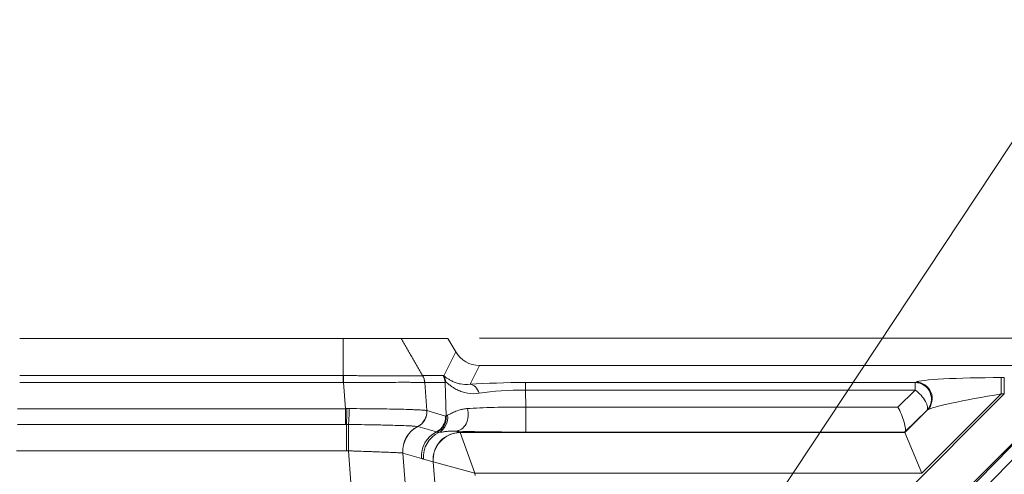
# Model space of a CAD drawing. Header units: millimetres. Extents: x 0 to 837, y 0 to 589.
# Tile 164 of 167: x 710 to 728, y 371 to 380. Entities that reach past the tile are written whole.
import ezdxf

# ---------------------------------------------------------------- set-up
doc = ezdxf.new("R2010")
doc.units = ezdxf.units.MM
doc.layers.add('1', color=7, linetype='Continuous', true_color=0xffffff)
doc.styles.add('ideas_simplex', font='simplex.shx')
doc.dimstyles.get("Standard").update_dxf_attribs({"dimtxt": 0.18, "dimasz": 0.18, "dimexe": 0.18, "dimexo": 0.0625, "dimgap": 0.09, "dimtad": 0, "dimtih": 1, "dimtoh": 1, "dimdec": 4, "dimzin": 0, "dimdsep": 46, "dimtxsty": 'Standard', "dimcen": 0.09, "dimadec": 0, "dimazin": 0, "dimtfac": 1, "dimtdec": 4, "dimtofl": 0, "dimtmove": 0, "dimatfit": 3, "dimfxl": 1, "dimtolj": 1, "dimtzin": 0, "dimarcsym": 0})

# ---------------------------------------------------------------- blocks, each defined once
blk = doc.blocks.new('_U1')
at = {"layer": '1', "color": 152, "lineweight": 13}
for p, q in [((718.861996, 373.859267), (813.897117, 373.859267)), ((701.641509, 245.904525), (813.897117, 245.904525))]:
    blk.add_line(p, q, dxfattribs=at)
at = {"layer": '1', "color": 27, "lineweight": 13}
blk.add_line((811.897117, 245.904525), (811.897117, 373.859267), dxfattribs=at)
at = {"layer": '1', "color": 87, "lineweight": 25}
for p, q in [((810.397117, 316.984396), (804.772117, 316.984396)), ((804.772117, 316.984396), (804.772117, 315.484396)), ((810.397117, 315.484396), (810.397117, 316.984396)), ((804.772117, 304.279396), (804.772117, 302.779396)), ((810.397117, 302.779396), (810.397117, 304.279396)), ((804.772117, 302.779396), (810.397117, 302.779396))]:
    blk.add_line(p, q, dxfattribs=at)
at = {"layer": '1', "color": 27, "lineweight": 18}
for points in [[(811.897117, 373.859267), (812.426098, 370.859269), (811.368136, 370.859265)], [(811.897117, 245.904525), (811.368136, 248.904523), (812.426098, 248.904527)]]:
    blk.add_solid(points, dxfattribs=at)
at = {"layer": '1', "color": 87, "linetype": 'Continuous', "lineweight": 25, "char_height": 3, "attachment_point": 7, "rotation": 90, "line_spacing_factor": 1.204819, "style": 'ideas_simplex'}
for s, insert in [('\\W1.2469;5.04', (810.243617, 304.226896)), ('\\W1.2009;128', (802.931117, 305.711896))]:
    blk.add_mtext(s, dxfattribs=dict(at, insert=insert))
blk = doc.blocks.new('_U6')
at = {"layer": '1', "color": 27, "lineweight": 13}
for p, q in [((692.684935, 323.064862), (735.144921, 387.302931)), ((735.144921, 387.302931), (737.144921, 387.302931))]:
    blk.add_line(p, q, dxfattribs=at)
at = {"layer": '1', "color": 27, "lineweight": 18}
for points in [[(698.640171, 332.074588), (699.853108, 334.868974), (700.735698, 334.285605)], [(696.820516, 329.321616), (695.607578, 326.52723), (694.724989, 327.110598)]]:
    blk.add_solid(points, dxfattribs=at)
at = {"layer": '1', "color": 87, "linetype": 'Continuous', "lineweight": 25, "char_height": 3, "attachment_point": 7, "line_spacing_factor": 1.204819, "style": 'ideas_simplex'}
for s, insert in [('\\W1.3647;3,3', (742.373921, 384.937931)), ('\\W1.4646;n°5', (753.983921, 384.937931)), ('\\W1.1484;M', (738.803921, 384.937931))]:
    blk.add_mtext(s, dxfattribs=dict(at, insert=insert))

msp = doc.modelspace()

# ---------------------------------------------------------------- linework, layer by layer
at = {"layer": '1', "color": 143, "linetype": 'Continuous', "lineweight": 18}
for p, q in [((710.421, 373.859), (716.362, 373.859)), ((717.425, 373.859), (718.284, 373.859)), ((718.284, 373.859), (718.43, 373.608)), ((718.861, 373.359), (736.329, 373.359)), ((727.076, 372.535), (726.674, 372.142)), ((726.67, 372.136), (726.673, 372.128)), ((726.984, 371.379), (726.673, 372.128))]:
    msp.add_line(p, q, dxfattribs=at)
at = {"layer": '1', "color": 143, "linetype": 'Continuous', "lineweight": 13}
for p, q in [((718.21, 373.167), (718.43, 373.608)), ((718.861, 373.359), (718.689, 373.014)), ((710.421, 373.175), (716.362, 373.175)), ((717.819, 373.174), (718.194, 373.174)), ((728.444, 373.138), (728.499, 373.138)), ((728.444, 372.839), (728.444, 373.138)), ((728.499, 372.839), (728.499, 373.138)), ((716.362, 373.046), (710.421, 373.046)), ((716.403, 372.566), (716.367, 373.046)), ((718.233, 373.048), (717.858, 373.048)), ((717.858, 373.047), (717.897, 372.53)), ((718.25, 372.427), (718.233, 373.048)), ((719.708, 373.046), (726.864, 373.046)), ((719.708, 373.046), (719.708, 372.907)), ((721.249, 364.323), (729.684, 372.959)), ((729.688, 372.968), (726.822, 370.101)), ((726.864, 373.046), (726.877, 373.055)), ((726.864, 372.907), (726.864, 373.046)), ((719.708, 372.907), (719.717, 372.596)), ((726.864, 372.907), (719.708, 372.907)), ((729.896, 372.907), (721.461, 364.271)), ((726.291, 370.631), (728.499, 372.839)), ((726.546, 372.596), (726.864, 372.907)), ((728.444, 372.839), (726.984, 371.379)), ((728.499, 372.839), (728.444, 372.839)), ((719.717, 372.596), (726.546, 372.596)), ((719.717, 372.136), (719.717, 372.596)), ((710.38, 372.566), (716.403, 372.566)), ((716.403, 372.276), (716.403, 372.566)), ((717.897, 372.53), (718.237, 372.431)), ((726.673, 372.128), (727.089, 372.544)), ((727.089, 372.544), (727.076, 372.535)), ((716.403, 372.276), (710.38, 372.276)), ((716.422, 371.792), (716.422, 372.276)), ((718.073, 372.139), (717.732, 372.238)), ((718.423, 372.153), (718.508, 372.128)), ((718.508, 372.128), (726.673, 372.128)), ((718.78, 371.379), (718.51, 372.126)), ((726.67, 372.136), (719.717, 372.136)), ((716.422, 371.792), (710.361, 371.792)), ((716.53, 370.856), (716.459, 371.792)), ((717.456, 371.751), (717.521, 370.886)), ((717.799, 371.652), (717.458, 371.751)), ((718.012, 371.588), (717.834, 371.64)), ((718.78, 371.379), (718.013, 371.587)), ((718.057, 371.05), (718.013, 371.587)), ((718.78, 371.379), (718.783, 371.34)), ((726.984, 371.379), (718.78, 371.379))]:
    msp.add_line(p, q, dxfattribs=at)
at = {"layer": '1', "color": 143, "linetype": 'Continuous', "lineweight": 18}
for centre, major_axis, ratio, start_param, end_param in [((718.863, 373.861), (-0.225, -0.449), 0.995894, 5.703282, 6.745285), ((726.546, 372.436), (-0.122, 0.299), 0.210406, 3.255725, 5.189043), ((726.97, 372.436), (-0.3, -0.3), 0.01851, 6.102047, 6.275526)]:
    msp.add_ellipse(centre, major_axis=major_axis, ratio=ratio, start_param=start_param, end_param=end_param, dxfattribs=at)
at = {"layer": '1', "color": 143, "linetype": 'Continuous', "lineweight": 13}
for centre, major_axis, ratio, start_param, end_param in [((716.367, 373.025), (0.002, 0.3), 0.000366, 1.047201, 1.500984), ((717.56, 373.023), (-0.056, 0.295), 0.996153, 4.6081, 5.050478), ((720.081, 369.533), (-1.89, 3.64), 0.040137, 6.199821, 6.262344), ((717.935, 373.024), (0, 0.3), 0.996169, 4.79353, 5.235988), ((717.951, 373.017), (0.18, 0.24), 0.981638, 5.462351, 5.874939), ((728.359, 373.052), (-1.487, -0.005), 0.057298, 4.654774, 6.199391), ((719.822, 369.383), (-1.585, 3.668), 0.050265, 6.242061, 6.304584), ((719.739, 372.864), (-1.801, 0.003), 0.101223, 4.729259, 5.335078), ((718.689, 372.715), (-0.021, 0.299), 0.656626, 5.132084, 6.175537), ((726.864, 372.747), (0.17, -0.247), 0.98985, 0.185255, 2.534841), ((726.877, 372.756), (0.17, -0.247), 0.98985, 0.185255, 2.534841), ((719.739, 372.565), (-1.501, 0.013), 0.227876, 4.734426, 5.340245), ((726.864, 372.747), (0.21, -0.215), 0.402972, 0.028606, 1.961924), ((728.359, 372.753), (-1.276, -0.218), 0.054067, 4.636179, 6.180796), ((719.741, 372.491), (-1.501, 0.007), 0.069967, 4.728606, 5.53592), ((716.422, 372.545), (-0.002, -0.3), 0.014605, 0.454447, 1.641843), ((716.458, 372.545), (-0.006, -0.3), 0.044184, 0.456381, 1.644893), ((717.596, 372.506), (-0.044, -0.297), 0.993716, 0.611983, 1.798874), ((717.598, 372.506), (-0.068, -0.292), 0.995069, 0.693593, 1.88023), ((717.599, 372.506), (-0.084, -0.288), 0.995643, 0.74778, 1.93418), ((717.939, 372.407), (-0.084, -0.288), 0.995643, 0.74778, 1.93418), ((717.952, 372.403), (-0.098, -0.284), 0.995471, 0.795333, 1.981733), ((717.987, 372.401), (0.034, -0.298), 0.982269, 0.338228, 1.604787), ((718.423, 372.453), (-0.01, -0.3), 0.776151, 0.041527, 1.988056), ((716.459, 371.827), (-0.001, 0.5), 0.000077, 0.455936, 1.640609), ((717.953, 371.792), (0.144, 0.479), 0.995612, 0.757529, 1.943536), ((717.954, 371.791), (0.14, 0.48), 0.995643, 0.747824, 1.93418), ((718.295, 371.692), (0.14, 0.48), 0.995643, 0.74778, 1.93418), ((718.331, 371.68), (0.14, 0.48), 0.995643, 0.730359, 1.93418), ((718.508, 371.629), (0.14, 0.48), 0.995643, 0.284559, 1.93418), ((718.51, 371.628), (-0.339, -0.368), 0.991771, 3.890384, 5.534394), ((719.741, 372.191), (-1.801, -0.001), 0.030434, 0.75024, 1.557554), ((718.528, 371.379), (-0.02, 0.75), 0.029238, 6.195123, 6.256209), ((718.032, 371.338), (-0.021, 0.25), 0.087194, 6.188746, 6.249833)]:
    msp.add_ellipse(centre, major_axis=major_axis, ratio=ratio, start_param=start_param, end_param=end_param, dxfattribs=at)
at = {"layer": '1', "color": 143, "linetype": 'Continuous', "lineweight": 18}
msp.add_open_spline([(716.362, 373.859), (716.375, 373.859), (716.388, 373.859), (716.681, 373.859), (716.955, 373.859), (717.304, 373.859), (717.403, 373.859), (717.424, 373.859)], degree=3, knots=[0, 0, 0, 0, 0.02412, 0.02412, 0.555511, 0.555511, 1, 1, 1, 1], dxfattribs=at)
at = {"layer": '1', "color": 143, "linetype": 'Continuous', "lineweight": 13}
for points, degree in [([(716.362, 373.175), (716.362, 373.859)], 1), ([(717.425, 373.859), (717.819, 373.173)], 1), ([(716.362, 373.175), (716.364, 373.175), (716.366, 373.175), (716.368, 373.175)], 3), ([(717.819, 373.173), (717.819, 373.173), (717.819, 373.173), (717.819, 373.173)], 3), ([(716.367, 373.046), (716.365, 373.046), (716.364, 373.046), (716.362, 373.046)], 3), ([(717.858, 373.047), (717.858, 373.047), (717.858, 373.047), (717.858, 373.047)], 3), ([(716.403, 372.566), (716.411, 372.566), (716.419, 372.567), (716.426, 372.567)], 3), ([(716.426, 372.567), (716.441, 372.567), (716.457, 372.567), (716.472, 372.567)], 3), ([(717.893, 372.531), (717.894, 372.531), (717.895, 372.531), (717.896, 372.531)], 3), ([(717.896, 372.531), (717.896, 372.53), (717.896, 372.53), (717.897, 372.53)], 3), ([(718.237, 372.431), (718.241, 372.43), (718.245, 372.429), (718.25, 372.427)], 3), ([(718.25, 372.427), (718.256, 372.431), (718.266, 372.436), (718.278, 372.444)], 3), ([(716.422, 372.276), (716.416, 372.276), (716.41, 372.276), (716.403, 372.276)], 3), ([(716.459, 372.275), (716.446, 372.276), (716.434, 372.276), (716.422, 372.276)], 3), ([(717.732, 372.238), (717.731, 372.238), (717.73, 372.238), (717.73, 372.238)], 3), ([(717.732, 372.238), (717.732, 372.238), (717.732, 372.238), (717.732, 372.238)], 3), ([(718.085, 372.135), (718.081, 372.136), (718.077, 372.138), (718.073, 372.139)], 3), ([(718.116, 372.131), (718.103, 372.131), (718.093, 372.132), (718.085, 372.135)], 3), ([(716.459, 371.792), (716.447, 371.792), (716.434, 371.792), (716.422, 371.792)], 3), ([(717.458, 371.751), (717.457, 371.751), (717.457, 371.751), (717.456, 371.751)], 3), ([(717.834, 371.64), (717.828, 371.642), (717.816, 371.646), (717.805, 371.65), (717.799, 371.652)], 3)]:
    msp.add_open_spline(points, degree=degree, dxfattribs=at)
for points, knots in [([(716.362, 373.175), (716.362, 373.156), (716.362, 373.135), (716.362, 373.091), (716.362, 373.069), (716.362, 373.046)], [0, 0, 0, 0, 0.5, 0.5, 1, 1, 1, 1]), ([(716.368, 373.175), (716.391, 373.175), (716.413, 373.175), (716.459, 373.175), (716.481, 373.174), (716.549, 373.174), (716.593, 373.173), (716.725, 373.171), (716.811, 373.17), (716.917, 373.169), (716.937, 373.169), (716.979, 373.169), (717.04, 373.169), (717.099, 373.169), (717.213, 373.169), (717.284, 373.17), (717.385, 373.171), (717.416, 373.171), (717.477, 373.171), (717.534, 373.17), (717.584, 373.17), (717.632, 373.169), (717.654, 373.169), (717.714, 373.169), (717.746, 373.169), (717.782, 373.17), (717.792, 373.17), (717.804, 373.171), (717.808, 373.172), (717.814, 373.172), (717.817, 373.173), (717.819, 373.173)], [0, 0, 0, 0, 0.03125, 0.03125, 0.0625, 0.0625, 0.125, 0.125, 0.25, 0.25, 0.28125, 0.28125, 0.3125, 0.375, 0.375, 0.5, 0.5, 0.5625, 0.5625, 0.625, 0.6875, 0.6875, 0.75, 0.75, 0.875, 0.875, 0.9375, 0.9375, 0.96875, 0.96875, 1, 1, 1, 1]), ([(717.819, 373.174), (717.83, 373.155), (717.839, 373.134), (717.852, 373.092), (717.856, 373.07), (717.858, 373.048)], [0, 0, 0, 0, 0.5, 0.5, 1, 1, 1, 1]), ([(718.21, 373.167), (718.216, 373.164), (718.223, 373.16), (718.242, 373.146), (718.253, 373.138), (718.273, 373.124), (718.28, 373.119), (718.295, 373.109), (718.303, 373.104), (718.328, 373.088), (718.347, 373.077), (718.388, 373.058), (718.41, 373.049), (718.446, 373.036), (718.459, 373.033), (718.485, 373.026), (718.498, 373.023), (718.565, 373.01), (718.625, 373.007), (718.689, 373.014)], [0, 0, 0, 0, 0.125, 0.125, 0.25, 0.25, 0.3125, 0.3125, 0.375, 0.375, 0.5, 0.5, 0.625, 0.625, 0.6875, 0.6875, 0.75, 0.75, 1, 1, 1, 1]), ([(717.858, 373.047), (717.856, 373.047), (717.853, 373.047), (717.847, 373.047), (717.843, 373.047), (717.831, 373.047), (717.82, 373.047), (717.783, 373.047), (717.75, 373.048), (717.689, 373.049), (717.666, 373.049), (717.617, 373.05), (717.565, 373.051), (717.507, 373.052), (717.445, 373.052), (717.412, 373.051), (717.309, 373.05), (717.236, 373.049), (717.118, 373.048), (717.078, 373.048), (717.016, 373.047), (716.995, 373.047), (716.953, 373.047), (716.931, 373.047), (716.823, 373.047), (716.734, 373.047), (716.599, 373.047), (716.553, 373.047), (716.484, 373.047), (716.46, 373.047), (716.414, 373.047), (716.391, 373.046), (716.367, 373.046)], [0, 0, 0, 0, 0.03125, 0.03125, 0.0625, 0.0625, 0.125, 0.125, 0.25, 0.25, 0.3125, 0.3125, 0.375, 0.4375, 0.4375, 0.5, 0.5, 0.625, 0.625, 0.6875, 0.6875, 0.71875, 0.71875, 0.75, 0.75, 0.875, 0.875, 0.9375, 0.9375, 0.96875, 0.96875, 1, 1, 1, 1]), ([(718.859, 372.849), (718.784, 372.838), (718.711, 372.839), (718.626, 372.853), (718.609, 372.857), (718.577, 372.865), (718.561, 372.87), (718.514, 372.885), (718.485, 372.897), (718.43, 372.924), (718.406, 372.938), (718.372, 372.96), (718.361, 372.968), (718.34, 372.982), (718.331, 372.99), (718.304, 373.01), (718.289, 373.023), (718.263, 373.042), (718.253, 373.049), (718.246, 373.051)], [0, 0, 0, 0, 0.25, 0.25, 0.3125, 0.3125, 0.375, 0.375, 0.5, 0.5, 0.625, 0.625, 0.6875, 0.6875, 0.75, 0.75, 0.875, 0.875, 1, 1, 1, 1]), ([(716.472, 372.567), (716.561, 372.567), (716.648, 372.566), (716.777, 372.565), (716.819, 372.565), (716.882, 372.564), (716.903, 372.564), (716.945, 372.564), (716.965, 372.563), (717.068, 372.562), (717.145, 372.561), (717.256, 372.559), (717.292, 372.558), (717.344, 372.557), (717.361, 372.557), (717.395, 372.556), (717.412, 372.556), (717.493, 372.554), (717.551, 372.552), (717.63, 372.549), (717.655, 372.548), (717.702, 372.546), (717.724, 372.545), (717.783, 372.542), (717.816, 372.54), (717.853, 372.537), (717.864, 372.536), (717.877, 372.534), (717.881, 372.533), (717.888, 372.532), (717.891, 372.532), (717.893, 372.531)], [0, 0, 0, 0, 0.125, 0.125, 0.1875, 0.1875, 0.21875, 0.21875, 0.25, 0.25, 0.375, 0.375, 0.4375, 0.4375, 0.46875, 0.46875, 0.5, 0.5, 0.625, 0.625, 0.6875, 0.6875, 0.75, 0.75, 0.875, 0.875, 0.9375, 0.9375, 0.96875, 0.96875, 1, 1, 1, 1]), ([(718.278, 372.444), (718.293, 372.453), (718.31, 372.463), (718.343, 372.48), (718.355, 372.486), (718.38, 372.499), (718.394, 372.505), (718.438, 372.523), (718.471, 372.535), (718.528, 372.551), (718.548, 372.555), (718.592, 372.563), (718.615, 372.566), (718.64, 372.568)], [0, 0, 0, 0, 0.25, 0.25, 0.375, 0.375, 0.5, 0.5, 0.75, 0.75, 0.875, 0.875, 1, 1, 1, 1]), ([(717.73, 372.238), (717.722, 372.24), (717.707, 372.242), (717.674, 372.244), (717.661, 372.245), (717.64, 372.247), (717.632, 372.247), (717.616, 372.248), (717.608, 372.248), (717.563, 372.251), (717.522, 372.253), (717.451, 372.255), (717.427, 372.256), (717.374, 372.258), (717.346, 372.259), (717.258, 372.261), (717.196, 372.263), (717.097, 372.265), (717.063, 372.266), (717.01, 372.267), (716.992, 372.267), (716.956, 372.268), (716.938, 372.268), (716.847, 372.27), (716.772, 372.271), (716.656, 372.273), (716.617, 372.274), (716.538, 372.275), (716.499, 372.275), (716.459, 372.275)], [0, 0, 0, 0, 0.125, 0.125, 0.1875, 0.1875, 0.21875, 0.21875, 0.25, 0.25, 0.375, 0.375, 0.4375, 0.4375, 0.5, 0.5, 0.625, 0.625, 0.6875, 0.6875, 0.71875, 0.71875, 0.75, 0.75, 0.875, 0.875, 0.9375, 0.9375, 1, 1, 1, 1]), ([(718.423, 372.153), (718.402, 372.154), (718.383, 372.154), (718.347, 372.154), (718.33, 372.153), (718.282, 372.15), (718.254, 372.147), (718.205, 372.14), (718.183, 372.137), (718.145, 372.133), (718.129, 372.131), (718.116, 372.131)], [0, 0, 0, 0, 0.125, 0.125, 0.25, 0.25, 0.5, 0.5, 0.75, 0.75, 1, 1, 1, 1]), ([(717.456, 371.751), (717.451, 371.752), (717.439, 371.753), (717.415, 371.754), (717.405, 371.755), (717.388, 371.756), (717.382, 371.756), (717.37, 371.756), (717.363, 371.757), (717.329, 371.758), (717.297, 371.76), (717.241, 371.762), (717.221, 371.763), (717.19, 371.764), (717.179, 371.765), (717.157, 371.766), (717.146, 371.766), (717.089, 371.768), (717.04, 371.77), (716.975, 371.773), (716.961, 371.773), (716.934, 371.774), (716.92, 371.775), (716.879, 371.776), (716.85, 371.777), (716.764, 371.781), (716.705, 371.783), (716.614, 371.786), (716.583, 371.787), (716.521, 371.789), (716.49, 371.791), (716.459, 371.792)], [0, 0, 0, 0, 0.125, 0.125, 0.1875, 0.1875, 0.21875, 0.21875, 0.25, 0.25, 0.375, 0.375, 0.4375, 0.4375, 0.46875, 0.46875, 0.5, 0.5, 0.625, 0.625, 0.65625, 0.65625, 0.6875, 0.6875, 0.75, 0.75, 0.875, 0.875, 0.9375, 0.9375, 1, 1, 1, 1])]:
    msp.add_open_spline(points, degree=3, knots=knots, dxfattribs=at)

# ---------------------------------------------------------------- dimensions: what is measured, and where the dimension line sits
at = {"layer": '1', "color": 87, "linetype": 'Continuous', "lineweight": 25}
dim = msp.add_diameter_dim_2p(p1=(696.821, 329.322), p2=(698.64, 332.075), text=' <> \\C87;{\\H1.00x;\\Fsimplex.shx;n°5\\Fsimplex.shx;}\\C87;', dimstyle='Standard', override={"dimtxt": 3, "dimasz": 3, "dimexe": 2, "dimexo": 2.5, "dimgap": 1.5, "dimtih": 1, "dimtoh": 1, "dimdec": 2, "dimlfac": 1, "dimzin": 8, "dimdsep": 44, "dimlunit": 2, "dimpost": '\\C87;M<>', "dimtxsty": 'ideas_simplex', "dimsah": 1, "dimse1": 0, "dimse2": 0, "dimsd1": 0, "dimsd2": 0, "dimclrd": 27, "dimclre": 152, "dimclrt": 87, "dimtol": 0, "dimtm": -0.1, "dimtfac": 0.5, "dimtdec": 2, "dimtofl": 1, "dimtmove": 0, "dimatfit": 2, "dimtzin": 8, "dimlwd": 13, "dimlwe": 13}, dxfattribs=at)
dim.commit()
dim.dimension.update_dxf_attribs({"geometry": '_U6', "text_midpoint": (750.54, 387.303), "dimtype": 163})
dim = msp.add_linear_dim(base=(811.897, 245.905), p1=(714.649, 373.859), p2=(699.142, 245.905), angle=90, text='<>\\P[\\C87;{\\H1.00x;\\Fsimplex.shx;5.04\\Fsimplex.shx;}\\C87; ]', dimstyle='Standard', override={"dimtxt": 3, "dimasz": 3, "dimexe": 2, "dimexo": 2.5, "dimgap": 1.5, "dimtad": 1, "dimtih": 0, "dimtoh": 0, "dimdec": 1, "dimlfac": 1, "dimzin": 8, "dimdsep": 44, "dimlunit": 2, "dimtxsty": 'ideas_simplex', "dimsah": 1, "dimse1": 0, "dimse2": 0, "dimsd1": 0, "dimsd2": 0, "dimclrd": 27, "dimclre": 152, "dimclrt": 87, "dimtol": 0, "dimtm": -0.1, "dimtfac": 0.5, "dimtdec": 2, "dimtofl": 1, "dimtmove": 0, "dimtzin": 8, "dimlwd": 13, "dimlwe": 13}, dxfattribs=at)
dim.commit()
dim.dimension.update_dxf_attribs({"geometry": '_U1', "text_midpoint": (811.897, 309.882), "dimtype": 160})

doc.saveas('drawing.dxf')
